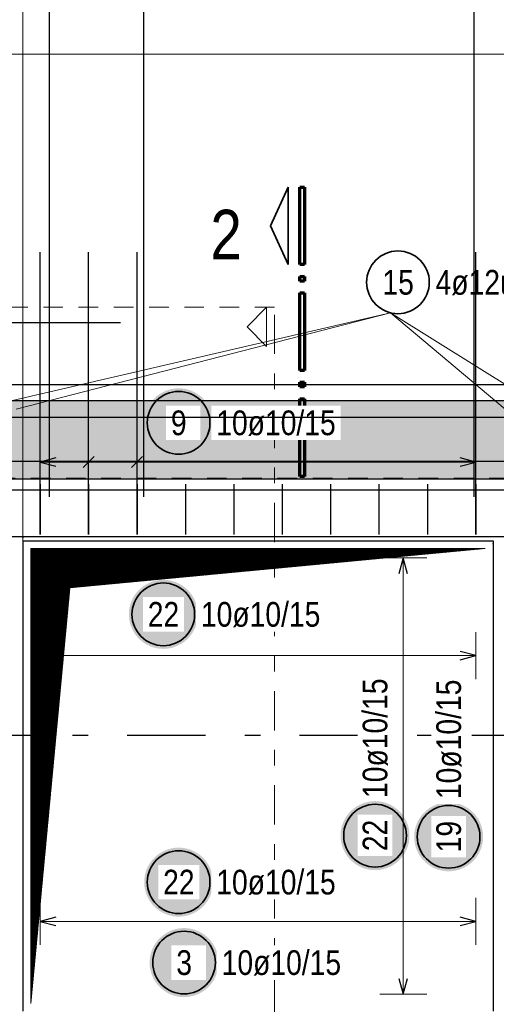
# Model space of a CAD drawing. Header units: millimetres. Extents: x -5 to 96, y -36 to 51.
# Tile 12 of 46: x 18.32 to 21.36, y 18.27 to 24.55. Entities that reach past the tile are written whole.
import ezdxf

# ---------------------------------------------------------------- set-up
doc = ezdxf.new("R2010")
doc.units = ezdxf.units.MM
for name, pattern in [('DASHDOT', [1, 0.5, -0.25, 0, -0.25]), ('DASHDOTX2', [2, 1, -0.5, 0, -0.5]), ('HIDDEN', [0.375, 0.25, -0.125])]:
    doc.linetypes.add(name, pattern=pattern)
for name, color, linetype, lineweight in [('Achsen', 7, 'Continuous', 20), ('Geschnittene Kanten', 7, 'Continuous', 20), ('Schraffuren', 7, 'Continuous', 20)]:
    doc.layers.add(name, color=color, linetype=linetype, lineweight=lineweight)
doc.styles.add('Arial Narrow', font='ARIALN.TTF')

msp = doc.modelspace()

# ---------------------------------------------------------------- hatches: boundary and pattern name
at = {"lineweight": 25, "true_color": 0xffffff}
msp.add_hatch(color=7, dxfattribs=at).paths.add_polyline_path([(19.553148, 21.978305), (19.553014, 21.985983), (19.552612, 21.993651), (19.551943, 22.001301), (19.551007, 22.008923), (19.549806, 22.016507), (19.548341, 22.024045), (19.546613, 22.031528), (19.544626, 22.038945), (19.542381, 22.046289), (19.539881, 22.053549), (19.537129, 22.060718), (19.534128, 22.067787), (19.530883, 22.074746), (19.527397, 22.081589), (19.523674, 22.088305), (19.519719, 22.094887), (19.515536, 22.101327), (19.511132, 22.107618), (19.506511, 22.11375), (19.501678, 22.119718), (19.49664, 22.125514), (19.491403, 22.13113), (19.485973, 22.13656), (19.480357, 22.141797), (19.474561, 22.146835), (19.468594, 22.151667), (19.462461, 22.156289), (19.456171, 22.160693), (19.44973, 22.164875), (19.443148, 22.16883), (19.436432, 22.172553), (19.42959, 22.17604), (19.42263, 22.179285), (19.415562, 22.182285), (19.408393, 22.185037), (19.401132, 22.187537), (19.393788, 22.189782), (19.386371, 22.19177), (19.378889, 22.193497), (19.371351, 22.194963), (19.363766, 22.196164), (19.356144, 22.1971), (19.348495, 22.197769), (19.340826, 22.198171), (19.333148, 22.198305), (19.32547, 22.198171), (19.317802, 22.197769), (19.310152, 22.1971), (19.30253, 22.196164), (19.294946, 22.194963), (19.287408, 22.193497), (19.279925, 22.19177), (19.272508, 22.189782), (19.265164, 22.187537), (19.257904, 22.185037), (19.250735, 22.182285), (19.243666, 22.179285), (19.236707, 22.17604), (19.229864, 22.172553), (19.223148, 22.16883), (19.216566, 22.164875), (19.210126, 22.160693), (19.203835, 22.156289), (19.197703, 22.151667), (19.191735, 22.146835), (19.185939, 22.141797), (19.180323, 22.13656), (19.174893, 22.13113), (19.169656, 22.125514), (19.164618, 22.119718), (19.159786, 22.11375), (19.155164, 22.107618), (19.15076, 22.101327), (19.146578, 22.094887), (19.142623, 22.088305), (19.1389, 22.081589), (19.135413, 22.074746), (19.132168, 22.067787), (19.129168, 22.060718), (19.126416, 22.053549), (19.123916, 22.046289), (19.121671, 22.038945), (19.119683, 22.031528), (19.117956, 22.024045), (19.11649, 22.016507), (19.115289, 22.008923), (19.114353, 22.001301), (19.113684, 21.993651), (19.113282, 21.985983), (19.113148, 21.978305), (19.113282, 21.970627), (19.113684, 21.962958), (19.114353, 21.955309), (19.115289, 21.947687), (19.11649, 21.940102), (19.117956, 21.932564), (19.119683, 21.925082), (19.121671, 21.917665), (19.123916, 21.910321), (19.126416, 21.90306), (19.129168, 21.895891), (19.132168, 21.888823), (19.135413, 21.881863), (19.1389, 21.875021), (19.142623, 21.868305), (19.146578, 21.861723), (19.15076, 21.855282), (19.155164, 21.848992), (19.159786, 21.842859), (19.164618, 21.836892), (19.169656, 21.831096), (19.174893, 21.82548), (19.180323, 21.82005), (19.185939, 21.814813), (19.191735, 21.809775), (19.197703, 21.804942), (19.203835, 21.800321), (19.210126, 21.795917), (19.216566, 21.791734), (19.223148, 21.787779), (19.229864, 21.784056), (19.236707, 21.78057), (19.243666, 21.777325), (19.250735, 21.774324), (19.257904, 21.771572), (19.265164, 21.769072), (19.272508, 21.766827), (19.279925, 21.76484), (19.287408, 21.763112), (19.294946, 21.761647), (19.30253, 21.760446), (19.310152, 21.75951), (19.317802, 21.758841), (19.32547, 21.758439), (19.333148, 21.758305), (19.340826, 21.758439), (19.348495, 21.758841), (19.356144, 21.75951), (19.363766, 21.760446), (19.371351, 21.761647), (19.378889, 21.763112), (19.386371, 21.76484), (19.393788, 21.766827), (19.401132, 21.769072), (19.408393, 21.771572), (19.415562, 21.774324), (19.42263, 21.777325), (19.42959, 21.78057), (19.436432, 21.784056), (19.443148, 21.787779), (19.44973, 21.791734), (19.456171, 21.795917), (19.462461, 21.800321), (19.468594, 21.804942), (19.474561, 21.809775), (19.480357, 21.814813), (19.485973, 21.82005), (19.491403, 21.82548), (19.49664, 21.831096), (19.501678, 21.836892), (19.506511, 21.842859), (19.511132, 21.848992), (19.515536, 21.855282), (19.519719, 21.861723), (19.523674, 21.868305), (19.527397, 21.875021), (19.530883, 21.881863), (19.534128, 21.888823), (19.537129, 21.895891), (19.539881, 21.90306), (19.542381, 21.910321), (19.544626, 21.917665), (19.546613, 21.925082), (19.548341, 21.932564), (19.549806, 21.940102), (19.551007, 21.947687), (19.551943, 21.955309), (19.552612, 21.962958)])
at = {"lineweight": 13}
h = msp.add_hatch(dxfattribs=at)
h.set_pattern_fill('Mau', color=6, scale=0.01, angle=45, style=0, pattern_type=2)
h.set_pattern_definition([(45, (0, 0), (-0.0036769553, 0.0036769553), [])])
h.paths.add_polyline_path([(18.389536, 18.276558), (18.639536, 20.926646), (21.289536, 21.176646), (18.389536, 21.176646)])
at = {"layer": 'Achsen', "lineweight": 25, "true_color": 0xffffff}
for points in [[(19.455289, 20.757293), (19.455155, 20.764971), (19.454753, 20.77264), (19.454083, 20.78029), (19.453148, 20.787911), (19.451946, 20.795496), (19.450481, 20.803034), (19.448754, 20.810516), (19.446766, 20.817934), (19.444521, 20.825277), (19.442021, 20.832538), (19.439269, 20.839707), (19.436269, 20.846775), (19.433023, 20.853735), (19.429537, 20.860577), (19.425814, 20.867293), (19.421859, 20.873876), (19.417677, 20.880316), (19.413272, 20.886606), (19.408651, 20.892739), (19.403818, 20.898707), (19.39878, 20.904502), (19.393543, 20.910118), (19.388113, 20.915548), (19.382497, 20.920785), (19.376702, 20.925823), (19.370734, 20.930656), (19.364601, 20.935277), (19.358311, 20.939682), (19.351871, 20.943864), (19.345289, 20.947819), (19.338572, 20.951542), (19.33173, 20.955028), (19.324771, 20.958273), (19.317702, 20.961274), (19.310533, 20.964026), (19.303272, 20.966526), (19.295929, 20.968771), (19.288511, 20.970758), (19.281029, 20.972486), (19.273491, 20.973951), (19.265907, 20.975152), (19.258285, 20.976088), (19.250635, 20.976757), (19.242967, 20.977159), (19.235289, 20.977293), (19.227611, 20.977159), (19.219942, 20.976757), (19.212292, 20.976088), (19.204671, 20.975152), (19.197086, 20.973951), (19.189548, 20.972486), (19.182066, 20.970758), (19.174648, 20.968771), (19.167305, 20.966526), (19.160044, 20.964026), (19.152875, 20.961274), (19.145807, 20.958273), (19.138847, 20.955028), (19.132005, 20.951542), (19.125289, 20.947819), (19.118706, 20.943864), (19.112266, 20.939682), (19.105976, 20.935277), (19.099843, 20.930656), (19.093875, 20.925823), (19.08808, 20.920785), (19.082464, 20.915548), (19.077034, 20.910118), (19.071797, 20.904502), (19.066759, 20.898707), (19.061926, 20.892739), (19.057305, 20.886606), (19.0529, 20.880316), (19.048718, 20.873876), (19.044763, 20.867293), (19.04104, 20.860577), (19.037554, 20.853735), (19.034309, 20.846775), (19.031308, 20.839707), (19.028556, 20.832538), (19.026056, 20.825277), (19.023811, 20.817934), (19.021824, 20.810516), (19.020096, 20.803034), (19.018631, 20.795496), (19.01743, 20.787911), (19.016494, 20.78029), (19.015825, 20.77264), (19.015423, 20.764971), (19.015289, 20.757293), (19.015423, 20.749615), (19.015825, 20.741947), (19.016494, 20.734297), (19.01743, 20.726675), (19.018631, 20.719091), (19.020096, 20.711553), (19.021824, 20.704071), (19.023811, 20.696653), (19.026056, 20.68931), (19.028556, 20.682049), (19.031308, 20.67488), (19.034309, 20.667811), (19.037554, 20.660852), (19.04104, 20.65401), (19.044763, 20.647293), (19.048718, 20.640711), (19.0529, 20.634271), (19.057305, 20.627981), (19.061926, 20.621848), (19.066759, 20.61588), (19.071797, 20.610085), (19.077034, 20.604469), (19.082464, 20.599039), (19.08808, 20.593801), (19.093875, 20.588764), (19.099843, 20.583931), (19.105976, 20.57931), (19.112266, 20.574905), (19.118706, 20.570723), (19.125289, 20.566768), (19.132005, 20.563045), (19.138847, 20.559559), (19.145807, 20.556313), (19.152875, 20.553313), (19.160044, 20.550561), (19.167305, 20.548061), (19.174648, 20.545816), (19.182066, 20.543828), (19.189548, 20.542101), (19.197086, 20.540636), (19.204671, 20.539434), (19.212292, 20.538499), (19.219942, 20.537829), (19.227611, 20.537427), (19.235289, 20.537293), (19.242967, 20.537427), (19.250635, 20.537829), (19.258285, 20.538499), (19.265907, 20.539434), (19.273491, 20.540636), (19.281029, 20.542101), (19.288511, 20.543828), (19.295929, 20.545816), (19.303272, 20.548061), (19.310533, 20.550561), (19.317702, 20.553313), (19.324771, 20.556313), (19.33173, 20.559559), (19.338572, 20.563045), (19.345289, 20.566768), (19.351871, 20.570723), (19.358311, 20.574905), (19.364601, 20.57931), (19.370734, 20.583931), (19.376702, 20.588764), (19.382497, 20.593801), (19.388113, 20.599039), (19.393543, 20.604469), (19.39878, 20.610085), (19.403818, 20.61588), (19.408651, 20.621848), (19.413272, 20.627981), (19.417677, 20.634271), (19.421859, 20.640711), (19.425814, 20.647293), (19.429537, 20.65401), (19.433023, 20.660852), (19.436269, 20.667811), (19.439269, 20.67488), (19.442021, 20.682049), (19.444521, 20.68931), (19.446766, 20.696653), (19.448754, 20.704071), (19.450481, 20.711553), (19.451946, 20.719091), (19.453148, 20.726675), (19.454083, 20.734297), (19.454753, 20.741947)], [(21.276327, 19.339098), (21.276193, 19.346775), (21.275791, 19.354444), (21.275122, 19.362094), (21.274186, 19.369716), (21.272985, 19.3773), (21.27152, 19.384838), (21.269792, 19.39232), (21.267805, 19.399738), (21.26556, 19.407081), (21.26306, 19.414342), (21.260308, 19.421511), (21.257307, 19.42858), (21.254062, 19.435539), (21.250576, 19.442381), (21.246853, 19.449098), (21.242898, 19.45568), (21.238716, 19.46212), (21.234311, 19.46841), (21.22969, 19.474543), (21.224857, 19.480511), (21.219819, 19.486306), (21.214582, 19.491922), (21.209152, 19.497352), (21.203536, 19.502589), (21.197741, 19.507627), (21.191773, 19.51246), (21.18564, 19.517081), (21.17935, 19.521486), (21.17291, 19.525668), (21.166327, 19.529623), (21.159611, 19.533346), (21.152769, 19.536832), (21.145809, 19.540078), (21.138741, 19.543078), (21.131572, 19.54583), (21.124311, 19.54833), (21.116968, 19.550575), (21.10955, 19.552563), (21.102068, 19.55429), (21.09453, 19.555755), (21.086945, 19.556956), (21.079324, 19.557892), (21.071674, 19.558562), (21.064005, 19.558963), (21.056327, 19.559098), (21.04865, 19.558963), (21.040981, 19.558562), (21.033331, 19.557892), (21.025709, 19.556956), (21.018125, 19.555755), (21.010587, 19.55429), (21.003105, 19.552563), (20.995687, 19.550575), (20.988344, 19.54833), (20.981083, 19.54583), (20.973914, 19.543078), (20.966845, 19.540078), (20.959886, 19.536832), (20.953044, 19.533346), (20.946327, 19.529623), (20.939745, 19.525668), (20.933305, 19.521486), (20.927015, 19.517081), (20.920882, 19.51246), (20.914914, 19.507627), (20.909119, 19.502589), (20.903503, 19.497352), (20.898073, 19.491922), (20.892836, 19.486306), (20.887798, 19.480511), (20.882965, 19.474543), (20.878344, 19.46841), (20.873939, 19.46212), (20.869757, 19.45568), (20.865802, 19.449098), (20.862079, 19.442381), (20.858593, 19.435539), (20.855347, 19.42858), (20.852347, 19.421511), (20.849595, 19.414342), (20.847095, 19.407081), (20.84485, 19.399738), (20.842862, 19.39232), (20.841135, 19.384838), (20.83967, 19.3773), (20.838468, 19.369716), (20.837533, 19.362094), (20.836863, 19.354444), (20.836461, 19.346775), (20.836327, 19.339098), (20.836461, 19.33142), (20.836863, 19.323751), (20.837533, 19.316101), (20.838468, 19.308479), (20.83967, 19.300895), (20.841135, 19.293357), (20.842862, 19.285875), (20.84485, 19.278457), (20.847095, 19.271114), (20.849595, 19.263853), (20.852347, 19.256684), (20.855347, 19.249615), (20.858593, 19.242656), (20.862079, 19.235814), (20.865802, 19.229098), (20.869757, 19.222515), (20.873939, 19.216075), (20.878344, 19.209785), (20.882965, 19.203652), (20.887798, 19.197684), (20.892836, 19.191889), (20.898073, 19.186273), (20.903503, 19.180843), (20.909119, 19.175606), (20.914914, 19.170568), (20.920882, 19.165735), (20.927015, 19.161114), (20.933305, 19.156709), (20.939745, 19.152527), (20.946327, 19.148572), (20.953044, 19.144849), (20.959886, 19.141363), (20.966845, 19.138118), (20.973914, 19.135117), (20.981083, 19.132365), (20.988344, 19.129865), (20.995687, 19.12762), (21.003105, 19.125632), (21.010587, 19.123905), (21.018125, 19.12244), (21.025709, 19.121239), (21.033331, 19.120303), (21.040981, 19.119633), (21.04865, 19.119232), (21.056327, 19.119098), (21.064005, 19.119232), (21.071674, 19.119633), (21.079324, 19.120303), (21.086945, 19.121239), (21.09453, 19.12244), (21.102068, 19.123905), (21.10955, 19.125632), (21.116968, 19.12762), (21.124311, 19.129865), (21.131572, 19.132365), (21.138741, 19.135117), (21.145809, 19.138118), (21.152769, 19.141363), (21.159611, 19.144849), (21.166327, 19.148572), (21.17291, 19.152527), (21.17935, 19.156709), (21.18564, 19.161114), (21.191773, 19.165735), (21.197741, 19.170568), (21.203536, 19.175606), (21.209152, 19.180843), (21.214582, 19.186273), (21.219819, 19.191889), (21.224857, 19.197684), (21.22969, 19.203652), (21.234311, 19.209785), (21.238716, 19.216075), (21.242898, 19.222515), (21.246853, 19.229098), (21.250576, 19.235814), (21.254062, 19.242656), (21.257307, 19.249615), (21.260308, 19.256684), (21.26306, 19.263853), (21.26556, 19.271114), (21.267805, 19.278457), (21.269792, 19.285875), (21.27152, 19.293357), (21.272985, 19.300895), (21.274186, 19.308479), (21.275122, 19.316101), (21.275791, 19.323751)], [(19.553148, 19.05), (19.553014, 19.057678), (19.552612, 19.065346), (19.551943, 19.072996), (19.551007, 19.080618), (19.549806, 19.088203), (19.548341, 19.095741), (19.546613, 19.103223), (19.544626, 19.11064), (19.542381, 19.117984), (19.539881, 19.125244), (19.537129, 19.132413), (19.534128, 19.139482), (19.530883, 19.146442), (19.527397, 19.153284), (19.523674, 19.16), (19.519719, 19.166582), (19.515536, 19.173022), (19.511132, 19.179313), (19.506511, 19.185446), (19.501678, 19.191413), (19.49664, 19.197209), (19.491403, 19.202825), (19.485973, 19.208255), (19.480357, 19.213492), (19.474561, 19.21853), (19.468594, 19.223362), (19.462461, 19.227984), (19.456171, 19.232388), (19.44973, 19.236571), (19.443148, 19.240526), (19.436432, 19.244248), (19.42959, 19.247735), (19.42263, 19.25098), (19.415562, 19.25398), (19.408393, 19.256732), (19.401132, 19.259232), (19.393788, 19.261478), (19.386371, 19.263465), (19.378889, 19.265192), (19.371351, 19.266658), (19.363766, 19.267859), (19.356144, 19.268795), (19.348495, 19.269464), (19.340826, 19.269866), (19.333148, 19.27), (19.32547, 19.269866), (19.317802, 19.269464), (19.310152, 19.268795), (19.30253, 19.267859), (19.294946, 19.266658), (19.287408, 19.265192), (19.279925, 19.263465), (19.272508, 19.261478), (19.265164, 19.259232), (19.257904, 19.256732), (19.250735, 19.25398), (19.243666, 19.25098), (19.236707, 19.247735), (19.229864, 19.244248), (19.223148, 19.240526), (19.216566, 19.236571), (19.210126, 19.232388), (19.203835, 19.227984), (19.197703, 19.223362), (19.191735, 19.21853), (19.185939, 19.213492), (19.180323, 19.208255), (19.174893, 19.202825), (19.169656, 19.197209), (19.164618, 19.191413), (19.159786, 19.185446), (19.155164, 19.179313), (19.15076, 19.173022), (19.146578, 19.166582), (19.142623, 19.16), (19.1389, 19.153284), (19.135413, 19.146442), (19.132168, 19.139482), (19.129168, 19.132413), (19.126416, 19.125244), (19.123916, 19.117984), (19.121671, 19.11064), (19.119683, 19.103223), (19.117956, 19.095741), (19.11649, 19.088203), (19.115289, 19.080618), (19.114353, 19.072996), (19.113684, 19.065346), (19.113282, 19.057678), (19.113148, 19.05), (19.113282, 19.042322), (19.113684, 19.034654), (19.114353, 19.027004), (19.115289, 19.019382), (19.11649, 19.011797), (19.117956, 19.004259), (19.119683, 18.996777), (19.121671, 18.98936), (19.123916, 18.982016), (19.126416, 18.974756), (19.129168, 18.967587), (19.132168, 18.960518), (19.135413, 18.953558), (19.1389, 18.946716), (19.142623, 18.94), (19.146578, 18.933418), (19.15076, 18.926978), (19.155164, 18.920687), (19.159786, 18.914554), (19.164618, 18.908587), (19.169656, 18.902791), (19.174893, 18.897175), (19.180323, 18.891745), (19.185939, 18.886508), (19.191735, 18.88147), (19.197703, 18.876638), (19.203835, 18.872016), (19.210126, 18.867612), (19.216566, 18.863429), (19.223148, 18.859474), (19.229864, 18.855752), (19.236707, 18.852265), (19.243666, 18.84902), (19.250735, 18.84602), (19.257904, 18.843268), (19.265164, 18.840768), (19.272508, 18.838522), (19.279925, 18.836535), (19.287408, 18.834808), (19.294946, 18.833342), (19.30253, 18.832141), (19.310152, 18.831205), (19.317802, 18.830536), (19.32547, 18.830134), (19.333148, 18.83), (19.340826, 18.830134), (19.348495, 18.830536), (19.356144, 18.831205), (19.363766, 18.832141), (19.371351, 18.833342), (19.378889, 18.834808), (19.386371, 18.836535), (19.393788, 18.838522), (19.401132, 18.840768), (19.408393, 18.843268), (19.415562, 18.84602), (19.42263, 18.84902), (19.42959, 18.852265), (19.436432, 18.855752), (19.443148, 18.859474), (19.44973, 18.863429), (19.456171, 18.867612), (19.462461, 18.872016), (19.468594, 18.876638), (19.474561, 18.88147), (19.480357, 18.886508), (19.485973, 18.891745), (19.491403, 18.897175), (19.49664, 18.902791), (19.501678, 18.908587), (19.506511, 18.914554), (19.511132, 18.920687), (19.515536, 18.926978), (19.519719, 18.933418), (19.523674, 18.94), (19.527397, 18.946716), (19.530883, 18.953558), (19.534128, 18.960518), (19.537129, 18.967587), (19.539881, 18.974756), (19.542381, 18.982016), (19.544626, 18.98936), (19.546613, 18.996777), (19.548341, 19.004259), (19.549806, 19.011797), (19.551007, 19.019382), (19.551943, 19.027004), (19.552612, 19.034654)], [(19.587646, 18.536974), (19.587512, 18.544652), (19.58711, 18.55232), (19.586441, 18.55997), (19.585505, 18.567592), (19.584304, 18.575176), (19.582839, 18.582714), (19.581111, 18.590197), (19.579124, 18.597614), (19.576878, 18.604958), (19.574378, 18.612218), (19.571626, 18.619387), (19.568626, 18.626456), (19.565381, 18.633416), (19.561895, 18.640258), (19.558172, 18.646974), (19.554217, 18.653556), (19.550034, 18.659996), (19.54563, 18.666287), (19.541008, 18.672419), (19.536176, 18.678387), (19.531138, 18.684183), (19.525901, 18.689799), (19.520471, 18.695229), (19.514855, 18.700466), (19.509059, 18.705504), (19.503092, 18.710336), (19.496959, 18.714958), (19.490668, 18.719362), (19.484228, 18.723544), (19.477646, 18.727499), (19.47093, 18.731222), (19.464088, 18.734709), (19.457128, 18.737954), (19.450059, 18.740954), (19.44289, 18.743706), (19.43563, 18.746206), (19.428286, 18.748451), (19.420869, 18.750439), (19.413387, 18.752166), (19.405849, 18.753632), (19.398264, 18.754833), (19.390642, 18.755769), (19.382992, 18.756438), (19.375324, 18.75684), (19.367646, 18.756974), (19.359968, 18.75684), (19.3523, 18.756438), (19.34465, 18.755769), (19.337028, 18.754833), (19.329443, 18.753632), (19.321905, 18.752166), (19.314423, 18.750439), (19.307006, 18.748451), (19.299662, 18.746206), (19.292402, 18.743706), (19.285233, 18.740954), (19.278164, 18.737954), (19.271204, 18.734709), (19.264362, 18.731222), (19.257646, 18.727499), (19.251064, 18.723544), (19.244624, 18.719362), (19.238333, 18.714958), (19.232201, 18.710336), (19.226233, 18.705504), (19.220437, 18.700466), (19.214821, 18.695229), (19.209391, 18.689799), (19.204154, 18.684183), (19.199116, 18.678387), (19.194284, 18.672419), (19.189662, 18.666287), (19.185258, 18.659996), (19.181075, 18.653556), (19.17712, 18.646974), (19.173398, 18.640258), (19.169911, 18.633416), (19.166666, 18.626456), (19.163666, 18.619387), (19.160914, 18.612218), (19.158414, 18.604958), (19.156168, 18.597614), (19.154181, 18.590197), (19.152454, 18.582714), (19.150988, 18.575176), (19.149787, 18.567592), (19.148851, 18.55997), (19.148182, 18.55232), (19.14778, 18.544652), (19.147646, 18.536974), (19.14778, 18.529296), (19.148182, 18.521627), (19.148851, 18.513978), (19.149787, 18.506356), (19.150988, 18.498771), (19.152454, 18.491233), (19.154181, 18.483751), (19.156168, 18.476334), (19.158414, 18.46899), (19.160914, 18.461729), (19.163666, 18.45456), (19.166666, 18.447492), (19.169911, 18.440532), (19.173398, 18.43369), (19.17712, 18.426974), (19.181075, 18.420392), (19.185258, 18.413951), (19.189662, 18.407661), (19.194284, 18.401528), (19.199116, 18.395561), (19.204154, 18.389765), (19.209391, 18.384149), (19.214821, 18.378719), (19.220437, 18.373482), (19.226233, 18.368444), (19.232201, 18.363611), (19.238333, 18.35899), (19.244624, 18.354586), (19.251064, 18.350403), (19.257646, 18.346448), (19.264362, 18.342725), (19.271204, 18.339239), (19.278164, 18.335994), (19.285233, 18.332993), (19.292402, 18.330241), (19.299662, 18.327741), (19.307006, 18.325496), (19.314423, 18.323509), (19.321905, 18.321781), (19.329443, 18.320316), (19.337028, 18.319115), (19.34465, 18.318179), (19.3523, 18.31751), (19.359968, 18.317108), (19.367646, 18.316974), (19.375324, 18.317108), (19.382992, 18.31751), (19.390642, 18.318179), (19.398264, 18.319115), (19.405849, 18.320316), (19.413387, 18.321781), (19.420869, 18.323509), (19.428286, 18.325496), (19.43563, 18.327741), (19.44289, 18.330241), (19.450059, 18.332993), (19.457128, 18.335994), (19.464088, 18.339239), (19.47093, 18.342725), (19.477646, 18.346448), (19.484228, 18.350403), (19.490668, 18.354586), (19.496959, 18.35899), (19.503092, 18.363611), (19.509059, 18.368444), (19.514855, 18.373482), (19.520471, 18.378719), (19.525901, 18.384149), (19.531138, 18.389765), (19.536176, 18.395561), (19.541008, 18.401528), (19.54563, 18.407661), (19.550034, 18.413951), (19.554217, 18.420392), (19.558172, 18.426974), (19.561895, 18.43369), (19.565381, 18.440532), (19.568626, 18.447492), (19.571626, 18.45456), (19.574378, 18.461729), (19.576878, 18.46899), (19.579124, 18.476334), (19.581111, 18.483751), (19.582839, 18.491233), (19.584304, 18.498771), (19.585505, 18.506356), (19.586441, 18.513978), (19.58711, 18.521627)]]:
    msp.add_hatch(color=7, dxfattribs=at).paths.add_polyline_path(points)
at = {"layer": 'Schraffuren', "lineweight": 13, "true_color": 0xd7ffd7}
msp.add_hatch(color=254, dxfattribs=at).paths.add_polyline_path([(42.856217, 21.621704), (15.357128, 21.621704), (15.357128, 22.121704), (42.856217, 22.121704)])

# ---------------------------------------------------------------- linework, layer by layer
at = {"color": 3, "linetype": 'Continuous', "lineweight": 25, "ltscale": 0.5}
for p, q in [((26.066215, 24.3298), (6.046543, 24.324402)), ((18.449536, 21.266561), (18.449536, 23.066561)), ((18.758425, 21.26657), (18.758425, 23.06657)), ((19.067314, 21.266579), (19.067314, 23.066579)), ((21.229534, 21.266643), (21.229534, 23.066643)), ((26.066215, 22.221704), (6.046229, 22.216306)), ((25.965355, 21.731704), (5.965355, 21.731704)), ((18.549536, 21.7551), (18.449536, 21.728305)), ((18.449536, 21.728305), (18.549536, 21.70151)), ((18.79378, 21.76366), (18.72307, 21.69295)), ((19.102669, 21.76366), (19.031958, 21.69295)), ((21.229534, 21.728305), (21.129534, 21.7551)), ((21.129534, 21.70151), (21.229534, 21.728305)), ((16.822118, 21.552186), (23.022118, 21.552186)), ((16.822118, 21.252705), (23.022118, 21.252705))]:
    msp.add_line(p, q, dxfattribs=at)
at = {"color": 2, "linetype": 'Continuous', "lineweight": 35}
for p, q in [((19.919419, 23.234375), (20.031918, 23.481867)), ((20.031918, 23.481867), (20.031918, 22.986871)), ((20.031918, 22.986871), (19.919419, 23.234375))]:
    msp.add_line(p, q, dxfattribs=at)
at = {"color": 1, "linetype": 'Continuous', "lineweight": 70}
for p, q in [((20.106919, 22.986871), (20.106919, 23.481867)), ((20.106919, 23.481867), (20.136923, 23.481867)), ((20.136923, 23.481867), (20.136923, 22.986871)), ((20.136923, 22.986871), (20.106919, 22.986871)), ((20.106919, 22.881866), (20.106919, 22.911873)), ((20.106919, 22.911873), (20.136923, 22.911873)), ((20.136923, 22.881866), (20.106919, 22.881866)), ((20.136923, 22.911873), (20.136923, 22.881866)), ((20.106919, 22.31187), (20.106919, 22.806865)), ((20.106919, 22.806865), (20.136923, 22.806865)), ((20.136923, 22.806865), (20.136923, 22.31187)), ((20.136923, 22.31187), (20.106919, 22.31187)), ((20.106919, 22.206867), (20.106919, 22.236871)), ((20.106919, 22.236871), (20.136923, 22.236871)), ((20.136923, 22.236871), (20.136923, 22.206867)), ((20.136923, 22.206867), (20.106919, 22.206867)), ((20.106919, 21.636871), (20.106919, 22.131866)), ((20.106919, 22.131866), (20.136923, 22.131866)), ((20.136923, 22.131866), (20.136923, 21.636871)), ((20.136923, 21.636871), (20.106919, 21.636871))]:
    msp.add_line(p, q, dxfattribs=at)
at = {"color": 9, "linetype": 'HIDDEN', "lineweight": 0, "ltscale": 0.5}
msp.add_line((19.944719, 22.715421), (17.807576, 22.715421), dxfattribs=at)
at = {"color": 9, "linetype": 'Continuous', "lineweight": 0}
for p, q in [((19.894719, 22.715421), (19.769719, 22.590421)), ((19.894719, 22.465421), (19.894719, 22.715421)), ((19.769719, 22.590421), (19.894719, 22.465421))]:
    msp.add_line(p, q, dxfattribs=at)
at = {"color": 9, "linetype": 'DASHDOT', "lineweight": 0, "ltscale": 0.5}
msp.add_line((19.944719, 16.417655), (19.944719, 22.715421), dxfattribs=at)
at = {"color": 5, "linetype": 'Continuous', "lineweight": 18, "ltscale": 0.5}
for p, q in [((18.449536, 21.878305), (18.449536, 21.578305)), ((18.758425, 21.878305), (18.758425, 21.578305)), ((19.067314, 21.878305), (19.067314, 21.578305)), ((21.229534, 21.578305), (21.229534, 21.878305)), ((18.449536, 21.728305), (21.229534, 21.728305))]:
    msp.add_line(p, q, dxfattribs=at)
at = {"color": 3, "linetype": 'HIDDEN', "lineweight": 25, "ltscale": 0.5}
msp.add_line((17.939536, 21.626558), (21.739536, 21.626558), dxfattribs=at)
at = {"color": 3, "linetype": 'Continuous', "lineweight": 25}
for p, q in [((18.339536, 21.226646), (21.339536, 21.226646)), ((18.339536, 21.226558), (18.339536, 18.226558)), ((21.339536, 21.226558), (21.339536, 18.226558))]:
    msp.add_line(p, q, dxfattribs=at)
at = {"color": 6, "linetype": 'Continuous', "lineweight": 13}
for p, q in [((18.389536, 18.276558), (18.389536, 21.176646)), ((18.389536, 21.176646), (21.289536, 21.176646)), ((18.639536, 20.926646), (21.289536, 21.176646)), ((18.389536, 18.276558), (18.639536, 20.926646))]:
    msp.add_line(p, q, dxfattribs=at)
at = {"color": 2, "linetype": 'Continuous', "lineweight": 35, "ltscale": 0.5}
msp.add_circle((19.333148, 21.978305), 0.2, dxfattribs=at)
at = {"layer": 'Achsen', "color": 9, "linetype": 'Continuous', "lineweight": 0}
msp.add_line((18.339536, 21.226646), (18.339536, 36.78723), dxfattribs=at)
at = {"layer": 'Achsen', "color": 9, "linetype": 'Continuous', "lineweight": 0, "ltscale": 0.5}
msp.add_line((18.339536, 36.70723), (18.339536, 21.526558), dxfattribs=at)
at = {"layer": 'Achsen', "color": 3, "linetype": 'Continuous', "lineweight": 25, "ltscale": 0.5}
for p, q in [((18.509536, 21.50656), (18.509536, 36.687232)), ((19.111758, 21.506568), (19.111758, 36.687241)), ((21.219534, 21.506597), (21.219534, 36.687269)), ((18.449538, 21.586561), (18.449538, 21.266561)), ((18.758427, 21.58657), (18.758427, 21.26657)), ((19.067315, 21.586579), (19.067315, 21.266579)), ((19.376204, 21.586588), (19.376204, 21.266588)), ((19.685093, 21.586598), (19.685093, 21.266598)), ((19.993981, 21.586607), (19.993981, 21.266607)), ((20.30287, 21.586616), (20.30287, 21.266616)), ((20.611759, 21.586625), (20.611759, 21.266625)), ((20.920648, 21.586634), (20.920648, 21.266634)), ((21.229536, 21.586643), (21.229536, 21.266643)), ((20.766094, 21.116644), (20.739299, 21.016644)), ((20.792889, 21.016644), (20.766094, 21.116644)), ((18.549538, 20.521208), (18.449538, 20.494413)), ((18.449538, 20.494413), (18.549538, 20.467619)), ((21.229536, 20.494413), (21.129536, 20.521208)), ((21.129536, 20.467619), (21.229536, 20.494413)), ((18.549536, 18.826795), (18.449536, 18.8)), ((18.449536, 18.8), (18.549536, 18.773205)), ((21.229534, 18.8), (21.129534, 18.826795)), ((21.129534, 18.773205), (21.229534, 18.8)), ((20.739299, 18.436558), (20.766094, 18.336558)), ((20.766094, 18.336558), (20.792889, 18.436558))]:
    msp.add_line(p, q, dxfattribs=at)
at = {"layer": 'Achsen', "color": 5, "linetype": 'Continuous', "lineweight": 18, "ltscale": 0.5}
for p, q in [((18.027526, 22.064843), (20.684926, 22.680029)), ((18.296615, 22.064843), (20.684926, 22.680029)), ((21.418039, 22.064843), (20.684926, 22.680029)), ((21.669188, 22.064843), (20.684926, 22.680029)), ((20.916094, 21.116644), (20.616094, 21.116644)), ((20.766094, 18.336558), (20.766094, 21.116644)), ((18.449538, 20.644413), (18.449538, 20.344413)), ((21.229536, 20.344413), (21.229536, 20.644413)), ((18.449536, 18.95), (18.449536, 18.65)), ((21.229534, 18.65), (21.229534, 18.95)), ((18.449536, 18.8), (21.229534, 18.8)), ((20.616094, 18.336558), (20.916094, 18.336558))]:
    msp.add_line(p, q, dxfattribs=at)
at = {"layer": 'Achsen', "color": 3, "linetype": 'DASHDOTX2', "lineweight": 25, "ltscale": 0.5}
msp.add_line((3.604582, 19.987023), (49.572129, 19.987023), dxfattribs=at)
at = {"layer": 'Achsen', "color": 2, "linetype": 'Continuous', "lineweight": 35, "ltscale": 0.5}
for centre in [(20.73294, 22.87418), (19.235289, 20.757293), (21.056327, 19.339098), (19.333148, 19.05), (19.367646, 18.536974)]:
    msp.add_circle(centre, 0.2, dxfattribs=at)
at = {"layer": 'Achsen', "color": 9, "linetype": 'Continuous', "lineweight": 0}
for centre in [(18.339536, 21.246646), (21.339536, 21.206558)]:
    msp.add_circle(centre, 0.00222, dxfattribs=at)
at = {"layer": 'Geschnittene Kanten', "color": 3, "linetype": 'Continuous', "lineweight": 25}
for p, q in [((15.357128, 22.121704), (42.856217, 22.121704)), ((16.80703, 21.621704), (22.87703, 21.621704))]:
    msp.add_line(p, q, dxfattribs=at)
at = {"layer": 'Schraffuren', "color": 3, "linetype": 'Continuous', "lineweight": 25, "ltscale": 0.5}
msp.add_line((14.961154, 22.617869), (18.961154, 22.617869), dxfattribs=at)

# ---------------------------------------------------------------- texts
at = {"color": 1, "lineweight": 70, "style": 'Arial Narrow'}
msp.add_text('2', height=0.315, dxfattribs=at).set_placement((19.535704, 23.021541))
at = {"layer": 'Achsen', "color": 2, "lineweight": 35, "char_height": 0.1575, "attachment_point": 1, "line_spacing_factor": 0.9, "style": 'Arial Narrow'}
for s, insert in [('15', (20.633715, 22.95293)), ('4ø12unten +', (20.97294, 22.95293))]:
    msp.add_mtext(s, dxfattribs=dict(at, insert=insert))

# ---------------------------------------------------------------- next in the draw order: texts
at = {"color": 2, "lineweight": 35, "char_height": 0.1575, "attachment_point": 1, "line_spacing_factor": 0.9, "style": 'Arial Narrow', "bg_fill": 3, "box_fill_scale": 1.2, "bg_fill_color": 256, "bg_fill_true_color": 13158600, "bg_fill_transparency": 0}
for s, insert in [('9', (19.283536, 22.057055)), ('10ø10/15', (19.573148, 22.057055))]:
    msp.add_mtext(s, dxfattribs=dict(at, insert=insert))
at = {"layer": 'Achsen', "color": 2, "lineweight": 35, "char_height": 0.1575, "attachment_point": 1, "line_spacing_factor": 0.9, "style": 'Arial Narrow', "bg_fill": 3, "box_fill_scale": 1.2, "bg_fill_color": 256, "bg_fill_true_color": 13158600, "bg_fill_transparency": 0}
for s, insert in [('10ø10/15', (19.475289, 20.836043)), ('22', (19.136064, 20.836043)), ('22', (19.233923, 19.12875)), ('10ø10/15', (19.573148, 19.12875)), ('3', (19.318034, 18.615724)), ('10ø10/15', (19.607646, 18.615724))]:
    msp.add_mtext(s, dxfattribs=dict(at, insert=insert))
at = {"layer": 'Achsen', "color": 2, "lineweight": 35, "char_height": 0.1575, "attachment_point": 1, "rotation": 90, "line_spacing_factor": 0.9, "style": 'Arial Narrow', "bg_fill": 3, "box_fill_scale": 1.2, "bg_fill_color": 256, "bg_fill_true_color": 13158600, "bg_fill_transparency": 0}
for s, insert in [('10ø10/15', (20.507666, 19.586387)), ('19', (20.977577, 19.239873))]:
    msp.add_mtext(s, dxfattribs=dict(at, insert=insert))

# ---------------------------------------------------------------- next in the draw order: hatches: boundary and pattern name
at = {"layer": 'Achsen', "lineweight": 25, "true_color": 0xffffff}
msp.add_hatch(color=7, dxfattribs=at).paths.add_polyline_path([(20.806416, 19.346387), (20.806282, 19.354065), (20.80588, 19.361734), (20.805211, 19.369383), (20.804275, 19.377005), (20.803074, 19.38459), (20.801609, 19.392128), (20.799881, 19.39961), (20.797894, 19.407027), (20.795649, 19.414371), (20.793149, 19.421632), (20.790397, 19.428801), (20.787396, 19.435869), (20.784151, 19.442829), (20.780665, 19.449671), (20.776942, 19.456387), (20.772987, 19.462969), (20.768804, 19.46941), (20.7644, 19.4757), (20.759779, 19.481833), (20.754946, 19.4878), (20.749908, 19.493596), (20.744671, 19.499212), (20.739241, 19.504642), (20.733625, 19.509879), (20.727829, 19.514917), (20.721862, 19.51975), (20.715729, 19.524371), (20.709439, 19.528775), (20.702998, 19.532958), (20.696416, 19.536913), (20.6897, 19.540636), (20.682858, 19.544122), (20.675898, 19.547367), (20.66883, 19.550368), (20.661661, 19.55312), (20.6544, 19.55562), (20.647056, 19.557865), (20.639639, 19.559852), (20.632157, 19.56158), (20.624619, 19.563045), (20.617034, 19.564246), (20.609412, 19.565182), (20.601763, 19.565851), (20.594094, 19.566253), (20.586416, 19.566387), (20.578738, 19.566253), (20.57107, 19.565851), (20.56342, 19.565182), (20.555798, 19.564246), (20.548214, 19.563045), (20.540676, 19.56158), (20.533193, 19.559852), (20.525776, 19.557865), (20.518432, 19.55562), (20.511172, 19.55312), (20.504003, 19.550368), (20.496934, 19.547367), (20.489975, 19.544122), (20.483132, 19.540636), (20.476416, 19.536913), (20.469834, 19.532958), (20.463394, 19.528775), (20.457103, 19.524371), (20.450971, 19.51975), (20.445003, 19.514917), (20.439207, 19.509879), (20.433591, 19.504642), (20.428161, 19.499212), (20.422924, 19.493596), (20.417886, 19.4878), (20.413054, 19.481833), (20.408432, 19.4757), (20.404028, 19.46941), (20.399846, 19.462969), (20.395891, 19.456387), (20.392168, 19.449671), (20.388681, 19.442829), (20.385436, 19.435869), (20.382436, 19.428801), (20.379684, 19.421632), (20.377184, 19.414371), (20.374939, 19.407027), (20.372951, 19.39961), (20.371224, 19.392128), (20.369758, 19.38459), (20.368557, 19.377005), (20.367621, 19.369383), (20.366952, 19.361734), (20.36655, 19.354065), (20.366416, 19.346387), (20.36655, 19.338709), (20.366952, 19.331041), (20.367621, 19.323391), (20.368557, 19.315769), (20.369758, 19.308185), (20.371224, 19.300647), (20.372951, 19.293164), (20.374939, 19.285747), (20.377184, 19.278403), (20.379684, 19.271143), (20.382436, 19.263974), (20.385436, 19.256905), (20.388681, 19.249946), (20.392168, 19.243103), (20.395891, 19.236387), (20.399846, 19.229805), (20.404028, 19.223365), (20.408432, 19.217074), (20.413054, 19.210942), (20.417886, 19.204974), (20.422924, 19.199178), (20.428161, 19.193562), (20.433591, 19.188132), (20.439207, 19.182895), (20.445003, 19.177857), (20.450971, 19.173025), (20.457103, 19.168403), (20.463394, 19.163999), (20.469834, 19.159817), (20.476416, 19.155862), (20.483132, 19.152139), (20.489975, 19.148653), (20.496934, 19.145407), (20.504003, 19.142407), (20.511172, 19.139655), (20.518432, 19.137155), (20.525776, 19.13491), (20.533193, 19.132922), (20.540676, 19.131195), (20.548214, 19.129729), (20.555798, 19.128528), (20.56342, 19.127592), (20.57107, 19.126923), (20.578738, 19.126521), (20.586416, 19.126387), (20.594094, 19.126521), (20.601763, 19.126923), (20.609412, 19.127592), (20.617034, 19.128528), (20.624619, 19.129729), (20.632157, 19.131195), (20.639639, 19.132922), (20.647056, 19.13491), (20.6544, 19.137155), (20.661661, 19.139655), (20.66883, 19.142407), (20.675898, 19.145407), (20.682858, 19.148653), (20.6897, 19.152139), (20.696416, 19.155862), (20.702998, 19.159817), (20.709439, 19.163999), (20.715729, 19.168403), (20.721862, 19.173025), (20.727829, 19.177857), (20.733625, 19.182895), (20.739241, 19.188132), (20.744671, 19.193562), (20.749908, 19.199178), (20.754946, 19.204974), (20.759779, 19.210942), (20.7644, 19.217074), (20.768804, 19.223365), (20.772987, 19.229805), (20.776942, 19.236387), (20.780665, 19.243103), (20.784151, 19.249946), (20.787396, 19.256905), (20.790397, 19.263974), (20.793149, 19.271143), (20.795649, 19.278403), (20.797894, 19.285747), (20.799881, 19.293164), (20.801609, 19.300647), (20.803074, 19.308185), (20.804275, 19.315769), (20.805211, 19.323391), (20.80588, 19.331041)])

# ---------------------------------------------------------------- next in the draw order: linework, layer by layer
at = {"color": 3, "linetype": 'Continuous', "lineweight": 25, "ltscale": 0.5}
msp.add_line((25.965342, 22.011704), (5.965342, 22.011704), dxfattribs=at)
at = {"layer": 'Achsen', "color": 5, "linetype": 'Continuous', "lineweight": 18, "ltscale": 0.5}
msp.add_line((21.229536, 20.494413), (18.449538, 20.494413), dxfattribs=at)
at = {"layer": 'Achsen', "color": 2, "linetype": 'Continuous', "lineweight": 35, "ltscale": 0.5}
msp.add_circle((20.586416, 19.346387), 0.2, dxfattribs=at)

# ---------------------------------------------------------------- next in the draw order: texts
at = {"layer": 'Achsen', "color": 2, "lineweight": 35, "char_height": 0.1575, "attachment_point": 1, "rotation": 90, "line_spacing_factor": 0.9, "style": 'Arial Narrow', "bg_fill": 3, "box_fill_scale": 1.2, "bg_fill_color": 256, "bg_fill_true_color": 13158600, "bg_fill_transparency": 0}
for s, insert in [('10ø10/15', (20.977577, 19.579098)), ('22', (20.507666, 19.247162))]:
    msp.add_mtext(s, dxfattribs=dict(at, insert=insert))

doc.saveas('drawing.dxf')
